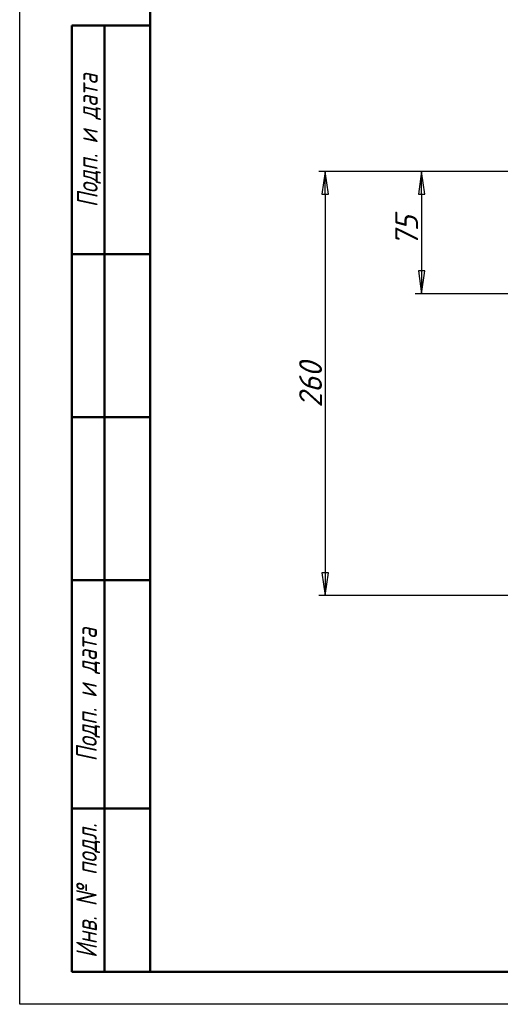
# Model space of a CAD drawing. Header units: millimetres. Extents: x 0 to 1680, y 0 to 1188.
# Tile 1 of 28: x 0 to 295, y 0 to 604. Entities that reach past the tile are written whole.
import ezdxf
from ezdxf.enums import TextEntityAlignment as Align

# ---------------------------------------------------------------- set-up
doc = ezdxf.new("R2010")
doc.units = ezdxf.units.MM
doc.header["$LTSCALE"] = 4
for name, color, linetype, lineweight in [('Кромка (ГОСТ)', 7, 'Continuous', 50), ('Обозначение (ГОСТ)', 7, 'Continuous', 25), ('Размер (ГОСТ)', 7, 'Continuous', 25), ('Эскизная геометрия (ГОСТ)', 7, 'Continuous', 50)]:
    doc.layers.add(name, color=color, linetype=linetype, lineweight=lineweight)
doc.styles.add('Альтернативный текст (ГОСТ)', font='arial.ttf', dxfattribs={"width": 0.8})
doc.styles.add('Обычный текст (ГОСТ)', font='GOST Common Italic.ttf')
doc.styles.add('Стиль текста112', font='GOST Common Italic.ttf', dxfattribs={"width": 0.8})
doc.dimstyles.new('Обычный (ГОСТ)', dxfattribs={"dimscale": 4, "dimtxt": 3.5, "dimasz": 3.5, "dimexe": 1, "dimexo": 0, "dimgap": 0.5, "dimtad": 1, "dimtxsty": 'Обычный текст (ГОСТ)', "dimblk": 'Filled-1', "dimcen": 0.09, "dimdle": 15, "dimclrd": 256, "dimclre": 256, "dimclrt": 256, "dimazin": 2, "dimtfac": 0.714286, "dimtdec": 3, "dimtmove": 0, "dimatfit": 3, "dimfxl": 1, "dimtolj": 1, "dimlwd": 25, "dimlwe": 25, "dimarcsym": 0})

# ---------------------------------------------------------------- blocks, each defined once
blk = doc.blocks.new('Рамки ГОСТ - Рамка')
at = {"layer": 'Кромка (ГОСТ)', "lineweight": 25}
for p, q in [((0, 0), (0, 297)), ((420, 0), (0, 0))]:
    blk.add_line(p, q, dxfattribs=at)
at = {"layer": 'Кромка (ГОСТ)'}
for p, q in [((20, 292), (20, 5)), ((20, 5), (415, 5))]:
    blk.add_line(p, q, dxfattribs=at)
blk = doc.blocks.new('ГОСТ - Доп. графы 1')
at = {"layer": 'Эскизная геометрия (ГОСТ)'}
for p, q in [((-12, 0), (-12, 145)), ((-12, 145), (0, 145)), ((-7, 145), (-7, 0)), ((-12, 110), (-7, 110)), ((-7, 110), (0, 110)), ((-12, 85), (-7, 85)), ((-7, 85), (0, 85)), ((-12, 60), (-7, 60)), ((-7, 60), (0, 60)), ((-12, 25), (-7, 25)), ((-7, 25), (0, 25)), ((0, 0), (-12, 0))]:
    blk.add_line(p, q, dxfattribs=at)
at = {"layer": 'Обозначение (ГОСТ)', "char_height": 3.17, "attachment_point": 5, "rotation": 90, "style": 'Альтернативный текст (ГОСТ)'}
for s, insert, width in [('\\fGOST Common|b0|i1;{\\H3.1700;Подп. и дата}', (-9.37, 127.41), 34.7679), ('\\fGOST Common|b0|i1;{\\H3.1700;Подп. и дата}', (-9.5, 42.47), 35.1486), ('\\fGOST Common|b0|i1;{\\H3.1700;Инв. № подл.}', (-9.5, 12.41), 24.9618)]:
    blk.add_mtext(s, dxfattribs=dict(at, insert=insert, width=width))
at = {"layer": 'Обозначение (ГОСТ)', "style": 'Стиль текста112'}
for tag, p in [('Подп._и_дата_2', (-3.53, 127.51)), ('Инв._номер_дубликата', (-3.41, 97.47)), ('Взамен_инв._номера', (-3.46, 72.53)), ('Подп._и_дата_1', (-3.42, 42.35)), ('ИНВЕНТАРНЫЙ_НОМЕР', (-3.33, 12.68))]:
    blk.add_attdef(tag, text='', height=3.17, rotation=90, dxfattribs=at).set_placement(p, align=Align.MIDDLE_CENTER)
blk = doc.blocks.new('Filled-1')
at = {"color": 0}
for p, q in [((0, 0), (-1, 0.143)), ((-1, 0.143), (-1, -0.143)), ((-1, 0), (0, 0)), ((-1, -0.143), (0, 0))]:
    blk.add_line(p, q, dxfattribs=at)
at = {"color": 0, "flags": 128}
blk.add_lwpolyline([(-1, -0.143), (0, 0), (-1, 0.143), (-1, -0.143)], dxfattribs=at)
at = {"color": 0}
blk.add_solid([(-1, -0.143), (0, 0), (-1, 0.143), (-1, -0.143)], dxfattribs=at)
blk = doc.blocks.new('*D16')
at = {"layer": 'Defpoints', "color": 0, "linetype": 'Continuous', "transparency": 16777216}
for p in [(576.53, 510.63), (246.55, 435.63), (426.55, 435.63)]:
    blk.add_point(p, dxfattribs=at)
at = {"layer": 'Размер (ГОСТ)', "linetype": 'Continuous', "lineweight": 25, "transparency": 16777216}
for p, q in [((576.53, 510.63), (242.55, 510.63)), ((246.55, 496.63), (246.55, 449.63)), ((426.55, 435.63), (242.55, 435.63))]:
    blk.add_line(p, q, dxfattribs=at)
at = {"layer": 'Размер (ГОСТ)', "linetype": 'Continuous', "lineweight": 25, "transparency": 16777216, "xscale": 14, "yscale": 14, "zscale": 14}
for p, rotation in [((246.55, 510.63), 90), ((246.55, 435.63), 270)]:
    blk.add_blockref('Filled-1', p, dxfattribs=dict(at, rotation=rotation))
at = {"layer": 'Размер (ГОСТ)', "linetype": 'Continuous', "lineweight": 25, "transparency": 16777216, "insert": (230.37, 464.56), "char_height": 14, "attachment_point": 1, "rotation": 90, "style": 'Обычный текст (ГОСТ)'}
blk.add_mtext('\\A1;75', dxfattribs=at)
blk = doc.blocks.new('*D17')
at = {"layer": 'Defpoints', "color": 0, "linetype": 'Continuous', "transparency": 16777216}
for p in [(530.43, 510.63), (187.42, 250.63), (487.42, 250.63)]:
    blk.add_point(p, dxfattribs=at)
at = {"layer": 'Размер (ГОСТ)', "linetype": 'Continuous', "lineweight": 25, "transparency": 16777216}
for p, q in [((530.43, 510.63), (183.42, 510.63)), ((187.42, 496.63), (187.42, 264.63)), ((487.42, 250.63), (183.42, 250.63))]:
    blk.add_line(p, q, dxfattribs=at)
at = {"layer": 'Размер (ГОСТ)', "linetype": 'Continuous', "lineweight": 25, "transparency": 16777216, "xscale": 14, "yscale": 14, "zscale": 14}
for p, rotation in [((187.42, 510.63), 90), ((187.42, 250.63), 270)]:
    blk.add_blockref('Filled-1', p, dxfattribs=dict(at, rotation=rotation))
at = {"layer": 'Размер (ГОСТ)', "linetype": 'Continuous', "lineweight": 25, "transparency": 16777216, "insert": (171.42, 365.76), "char_height": 14, "attachment_point": 1, "rotation": 90, "style": 'Обычный текст (ГОСТ)'}
blk.add_mtext('\\A1;260', dxfattribs=at)

msp = doc.modelspace()

# ---------------------------------------------------------------- block references
at = {"xscale": 4, "yscale": 4, "zscale": 4}
for name, p in [('Рамки ГОСТ - Рамка', (0, 0)), ('ГОСТ - Доп. графы 1', (80, 20))]:
    msp.add_blockref(name, p, dxfattribs=at)

# ---------------------------------------------------------------- dimensions: what is measured, and where the dimension line sits
at = {"layer": 'Размер (ГОСТ)', "linetype": 'Continuous', "lineweight": 25}
for base, p1, p2, picture, middle in [((187.422, 250.634), (530.434, 510.634), (487.422, 250.634), '*D17', (187.422, 380.634)), ((246.549, 435.634), (576.526, 510.634), (426.549, 435.634), '*D16', (246.549, 473.134))]:
    dim = msp.add_linear_dim(base=base, p1=p1, p2=p2, angle=90, dimstyle='Обычный (ГОСТ)', override={"dimgap": 0.5, "dimdec": 2, "dimtol": 0, "dimlim": 0, "dimtp": 0, "dimtm": 0, "dimtdec": 3, "dimtofl": 0, "dimatfit": 1}, dxfattribs=at)
    dim.commit()
    dim.dimension.update_dxf_attribs({"geometry": picture, "text_midpoint": middle, "dimtype": 160})

doc.saveas('drawing.dxf')
